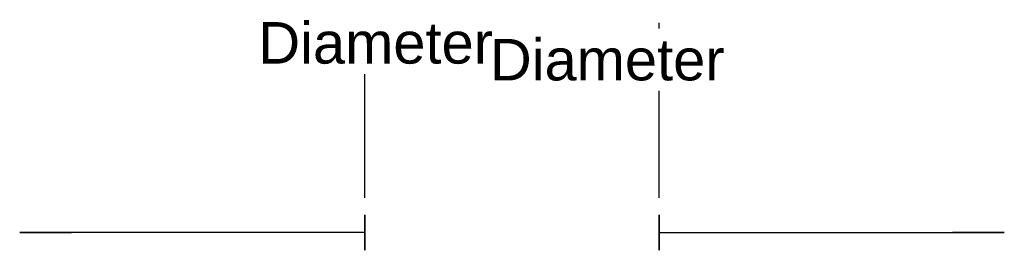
# Model space of a CAD drawing. Header units: millimetres. Extents: x -174 to 174, y -6 to 75.
import ezdxf

# ---------------------------------------------------------------- set-up
doc = ezdxf.new("R2010")
doc.units = ezdxf.units.MM
doc.styles.add('Arial', font='arial.ttf', dxfattribs={"height": 14.6304})

msp = doc.modelspace()

# ---------------------------------------------------------------- linework, layer by layer
at = {"color": 1, "lineweight": 30, "true_color": 0xff0000}
for p, q in [((-52, 48.02, -64.19), (-52, 73.9, -38.31)), ((-52, 48.02, -51.69), (-52, 73.9, -25.81)), ((-52, 12.19, -51.25), (-52, 73.15, -51.25)), ((-52, 12.19, -38.75), (-52, 73.15, -38.75)), ((52, 48.02, -25.81), (52, 73.9, -51.69)), ((52, 48.02, -38.31), (52, 73.9, -64.19)), ((52, 12.19, -38.75), (52, 73.15, -38.75)), ((52, 12.19, -51.25), (52, 73.15, -51.25)), ((-52, 60.96, -38.75), (-52, 60.96, -51.25)), ((52, 60.96, -51.25), (52, 60.96, -38.75))]:
    msp.add_line(p, q, dxfattribs=at)
at = {"color": 96, "lineweight": 30, "true_color": 0x007f00}
for p, q in [((52, -6.25, -45), (52, 6.25, -45)), ((52, 0, -51.25), (52, 0, -38.75))]:
    msp.add_line(p, q, dxfattribs=at)
at = {"color": 5, "lineweight": 30, "true_color": 0x0000ff}
for p, q in [((-52, 0, -45), (-155.63, 0, -45)), ((52, 0, -45), (155.63, 0, -45))]:
    msp.add_line(p, q, dxfattribs=at)
for points in [[(-173.92, 0, -45), (-155.63, 0, -49.73), (-155.63, 0, -40.27), (-173.92, 0, -45)], [(173.92, 0, -45), (155.63, 0, -40.27), (155.63, 0, -49.73), (173.92, 0, -45)]]:
    msp.add_polyline3d(points, dxfattribs=at)
at = {"color": 96, "lineweight": 30, "true_color": 0x007f00, "extrusion": (-1, 0, 0)}
msp.add_circle((0, -45, 52), 6.25, dxfattribs=at)
at = {"color": 96, "lineweight": 30, "true_color": 0x007f00, "extrusion": (1, 0, 0)}
msp.add_circle((0, -45, 52), 6.25, dxfattribs=at)

# ---------------------------------------------------------------- next in the draw order: texts
at = {"color": 5, "lineweight": 30, "true_color": 0x0000ff, "insert": (33.65, 68.26, -3.66), "char_height": 14.63, "width": 99.2058, "attachment_point": 2, "line_spacing_factor": 0.941778, "style": 'Arial', "bg_fill": 3, "box_fill_scale": 1.25, "bg_fill_color": 256, "bg_fill_true_color": 13158600, "bg_fill_transparency": 0}
msp.add_mtext('Diameter', dxfattribs=at)

# ---------------------------------------------------------------- next in the draw order: texts
at = {"color": 5, "lineweight": 30, "true_color": 0x0000ff, "insert": (-48.16, 74.18, -86.34), "char_height": 14.63, "width": 99.2058, "attachment_point": 2, "line_spacing_factor": 0.941778, "style": 'Arial', "bg_fill": 3, "box_fill_scale": 1.25, "bg_fill_color": 256, "bg_fill_true_color": 13158600, "bg_fill_transparency": 0}
msp.add_mtext('Diameter', dxfattribs=at)

doc.saveas('drawing.dxf')
